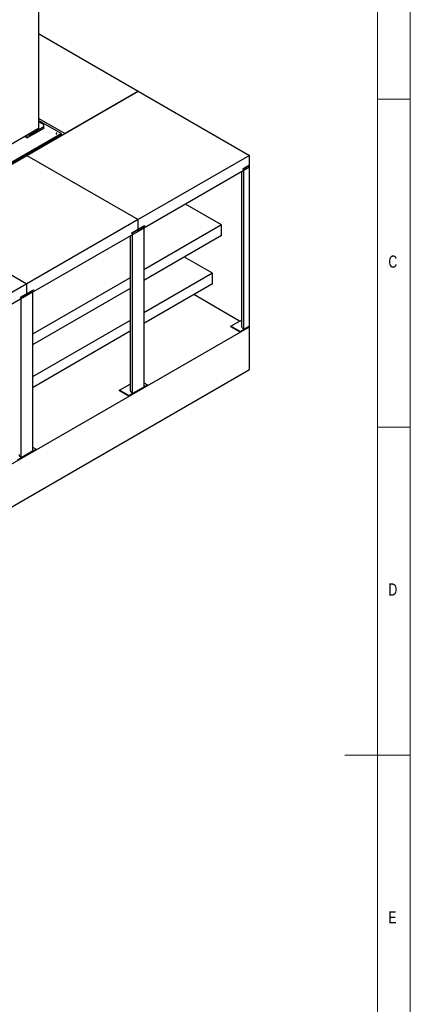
# Model space of a CAD drawing. Header units: millimetres. Extents: x 5 to 589, y 5 to 415.
# Tile 30 of 31: x 529 to 589, y 172 to 322. Entities that reach past the tile are written whole.
import ezdxf

# ---------------------------------------------------------------- set-up
doc = ezdxf.new("R2010")
doc.units = ezdxf.units.MM
doc.layers.add('NOTES', color=6, linetype='Continuous')
doc.layers.add('TRAIT-FORT', color=4, linetype='Continuous', lineweight=25)
doc.styles.add('SLDTEXTSTYLE0', font='TXT', dxfattribs={"width": 0.75})

msp = doc.modelspace()

# ---------------------------------------------------------------- linework, layer by layer
at = {"color": 7, "linetype": 'Continuous', "lineweight": 18}
for p, q in [((589, 5), (589, 415)), ((584, 10), (584, 410)), ((589, 310), (584, 310)), ((584, 260), (589, 260)), ((589, 210), (579, 210))]:
    msp.add_line(p, q, dxfattribs=at)
at = {"layer": 'TRAIT-FORT', "color": 4, "linetype": 'Continuous', "lineweight": 25}
for p, q in [((532.321, 373.638), (532.321, 305.531)), ((532.321, 320.012), (547.505, 311.246)), ((530.535, 301.449), (547.505, 311.246)), ((547.505, 311.246), (536.305, 304.78)), ((547.505, 311.246), (564.476, 301.449)), ((536.305, 304.78), (532.321, 307.08)), ((535.739, 304.78), (532.321, 306.753)), ((532.321, 306.623), (533.137, 306.152)), ((532.321, 305.531), (501.079, 287.496)), ((533.137, 305.564), (530.591, 304.094)), ((530.818, 304.486), (533.137, 305.825)), ((533.137, 305.825), (533.137, 306.152)), ((533.137, 305.564), (533.137, 305.825)), ((496.594, 282.182), (535.739, 304.78)), ((496.594, 282.133), (535.739, 304.731)), ((496.594, 282.002), (535.739, 304.6)), ((530.212, 304.314), (530.591, 304.094)), ((530.591, 304.094), (530.591, 304.533)), ((530.818, 304.664), (530.818, 304.486)), ((534.622, 303.955), (534.749, 303.882)), ((535.739, 304.78), (535.739, 304.731)), ((535.739, 304.731), (535.739, 304.6)), ((533.278, 303.18), (533.278, 303.033)), ((533.335, 303.212), (533.335, 303.066)), ((513.564, 291.652), (530.535, 301.449)), ((530.535, 301.449), (547.505, 291.652)), ((564.476, 301.449), (547.505, 291.652)), ((564.476, 299.653), (564.476, 301.449)), ((564.476, 299.653), (547.505, 289.856)), ((563.276, 298.96), (563.276, 275.418)), ((563.486, 299.408), (564.476, 299.979)), ((564.476, 299.914), (563.486, 299.342)), ((563.486, 299.342), (563.486, 299.408)), ((563.627, 299.424), (564.476, 299.914)), ((563.627, 274.928), (563.627, 299.424)), ((564.476, 299.914), (564.476, 299.979)), ((564.476, 275.418), (564.476, 299.914)), ((560.233, 290.834), (554.716, 294.019)), ((513.564, 291.652), (530.535, 281.855)), ((547.505, 291.652), (530.535, 281.855)), ((547.505, 289.856), (547.505, 291.652)), ((547.505, 289.856), (530.535, 280.059)), ((546.516, 289.611), (548.495, 290.754)), ((548.495, 290.689), (546.516, 289.546)), ((546.657, 289.627), (548.354, 290.607)), ((560.233, 290.834), (548.354, 283.976)), ((548.354, 290.607), (548.354, 266.111)), ((548.495, 290.754), (548.495, 290.689)), ((560.233, 289.201), (560.233, 290.834)), ((546.305, 289.163), (546.305, 265.621)), ((546.516, 289.546), (546.516, 289.611)), ((546.657, 265.131), (546.657, 289.627)), ((560.233, 289.201), (548.354, 282.343)), ((558.819, 283.485), (554.576, 285.934)), ((546.305, 282.793), (531.383, 274.179)), ((558.819, 283.485), (548.354, 277.443)), ((558.819, 281.852), (558.819, 283.485)), ((530.535, 281.855), (513.564, 272.058)), ((529.545, 279.814), (531.525, 280.957)), ((531.525, 280.892), (529.545, 279.749)), ((529.686, 279.83), (531.383, 280.81)), ((530.535, 280.059), (530.535, 281.855)), ((546.305, 281.16), (531.383, 272.546)), ((531.383, 280.81), (531.383, 256.314)), ((531.525, 280.957), (531.525, 280.892)), ((558.819, 281.852), (548.354, 275.81)), ((530.535, 280.059), (513.564, 270.262)), ((529.545, 279.749), (529.545, 279.814)), ((529.686, 255.334), (529.686, 279.83)), ((562.977, 276.185), (555.99, 280.218)), ((496.594, 236.132), (564.476, 275.32)), ((546.305, 276.261), (531.383, 267.646)), ((561.648, 275.418), (563.062, 276.234)), ((563.062, 274.601), (561.648, 275.418)), ((561.648, 275.32), (561.648, 275.418)), ((563.062, 274.503), (561.648, 275.32)), ((563.276, 276.11), (563.062, 276.234)), ((563.062, 274.601), (564.476, 275.418)), ((564.476, 275.32), (563.062, 274.503)), ((564.476, 275.418), (563.627, 274.928)), ((564.476, 275.32), (564.476, 275.418)), ((564.476, 268.787), (564.476, 275.32)), ((546.305, 274.628), (531.383, 266.013)), ((563.062, 274.503), (563.062, 274.601)), ((496.594, 229.6), (564.476, 268.787)), ((544.677, 265.621), (546.305, 266.561)), ((546.091, 264.804), (548.92, 266.437)), ((548.92, 266.339), (546.091, 264.706)), ((548.354, 266.111), (546.657, 265.131)), ((548.354, 266.764), (548.92, 266.437)), ((548.92, 266.437), (548.92, 266.339)), ((544.677, 265.523), (544.677, 265.621)), ((546.091, 264.804), (544.677, 265.621)), ((546.091, 264.706), (544.677, 265.523)), ((546.091, 264.706), (546.091, 264.804)), ((531.383, 256.967), (531.949, 256.64)), ((529.121, 255.008), (531.949, 256.64)), ((531.949, 256.542), (529.121, 254.91)), ((531.383, 256.314), (529.686, 255.334)), ((531.949, 256.64), (531.949, 256.542))]:
    msp.add_line(p, q, dxfattribs=at)
at = {"layer": 'TRAIT-FORT', "color": 4, "linetype": 'Continuous', "lineweight": 25, "flags": 128}
for points in [[(535.108, 304.808), (535.086, 304.816), (535.06, 304.819), (535.034, 304.816), (535.012, 304.808), (534.998, 304.795), (534.992, 304.78), (534.998, 304.765), (535.012, 304.752), (535.034, 304.744), (535.06, 304.741), (535.086, 304.744), (535.108, 304.752), (535.123, 304.765), (535.128, 304.78), (535.123, 304.795), (535.108, 304.808)], [(563.276, 275.418), (563.284, 275.34), (563.306, 275.264), (563.343, 275.189), (563.395, 275.117), (563.46, 275.049), (563.538, 274.986), (563.627, 274.928)], [(546.305, 265.621), (546.306, 265.602), (546.316, 265.527), (546.341, 265.454), (546.379, 265.382), (546.43, 265.313), (546.494, 265.248), (546.57, 265.187), (546.657, 265.131)], [(529.335, 255.824), (529.335, 255.805), (529.346, 255.73), (529.37, 255.657), (529.409, 255.585), (529.46, 255.516), (529.524, 255.451), (529.6, 255.39), (529.686, 255.334)]]:
    msp.add_lwpolyline(points, dxfattribs=at)
at = {"layer": 'TRAIT-FORT', "color": 4, "linetype": 'Continuous', "lineweight": 25}
msp.add_arc((535.06, 304.675), 0.0965, 56.60537, 123.39463, dxfattribs=at)

# ---------------------------------------------------------------- texts
at = {"layer": 'NOTES', "color": 211, "char_height": 1.852, "attachment_point": 1, "style": 'SLDTEXTSTYLE0'}
for s, insert in [('C', (585.667, 286.168)), ('D', (585.667, 236.168)), ('E', (585.667, 186.168))]:
    msp.add_mtext(s, dxfattribs=dict(at, insert=insert))

doc.saveas('drawing.dxf')
